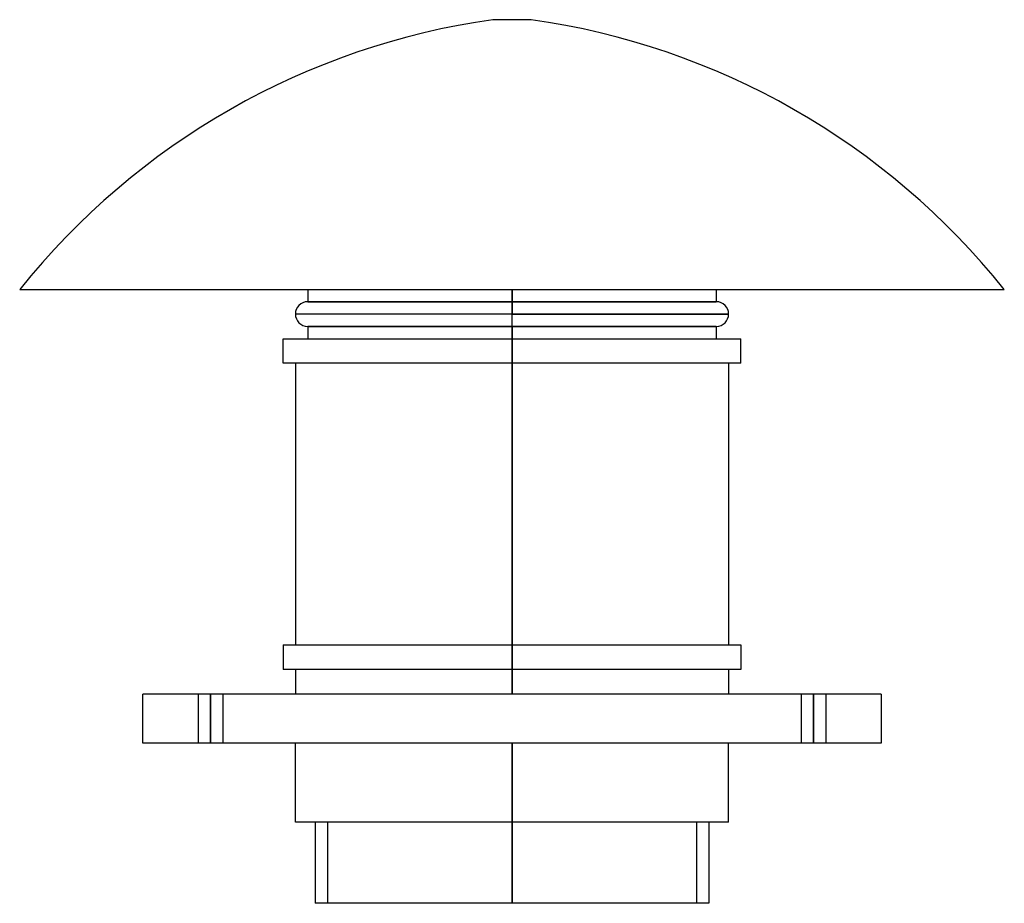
# Model space of a CAD drawing. Header units: millimetres. Extents: x -200 to 200, y -65 to 294.
import ezdxf

# ---------------------------------------------------------------- set-up
doc = ezdxf.new("R2010")
doc.units = ezdxf.units.MM
doc.layers.add('MAIN-1', color=7, linetype='Continuous')
doc.layers.add('MAIN-2', color=7, linetype='Continuous')

msp = doc.modelspace()

# ---------------------------------------------------------------- linework, layer by layer
at = {"layer": 'MAIN-1'}
for p, q in [((7.8, 294), (-7.8, 294)), ((-200, 184.4), (200, 184.4)), ((-83, 184.4), (-83, 179.4)), ((0, 184.4), (0, 179.4)), ((83, 184.4), (83, 179.4)), ((-83, 179.4), (0, 179.4)), ((0, 179.4), (0, 174.4)), ((0, 179.4), (83, 179.4)), ((0, 174.4), (-88, 174.4)), ((0, 174.4), (88, 174.4)), ((0, 169.4), (0, 174.4)), ((0, 169.4), (-83, 169.4)), ((-83, 169.4), (-83, 164.4)), ((83, 169.4), (0, 169.4)), ((0, 169.4), (0, 164.4)), ((83, 169.4), (83, 164.4)), ((-93, 164.4), (0, 164.4)), ((-93, 154.4), (-93, 164.4)), ((0, 164.4), (93, 164.4)), ((0, 154.4), (0, 164.4)), ((93, 154.4), (93, 164.4)), ((0, 154.4), (-93, 154.4)), ((-88, 154.4), (-88, 40)), ((0, 154.4), (0, 40)), ((93, 154.4), (0, 154.4)), ((88, 154.4), (88, 40)), ((-93, 40), (0, 40)), ((-93, 40), (-93, 30)), ((0, 40), (0, 30)), ((0, 40), (93, 40)), ((93, 40), (93, 30)), ((0, 30), (-93, 30)), ((-88, 30), (-88, 20)), ((0, 30), (0, 20)), ((93, 30), (0, 30)), ((88, 30), (88, 20)), ((-150, 0), (-150, 20)), ((150, 20), (-150, 20)), ((150, 20), (150, 0)), ((150, 0), (-150, 0)), ((-88, -32), (-88, 0)), ((0, -32), (0, 0)), ((88, -32), (88, 0)), ((0, -32), (-88, -32)), ((-80, -32), (-80, -65)), ((88, -32), (0, -32)), ((0, -32), (0, -65)), ((80, -32), (80, -65)), ((0, -65), (-80, -65)), ((80, -65), (0, -65))]:
    msp.add_line(p, q, dxfattribs=at)
for centre, radius, start, end in [((34.24, -3.04), 300, 98.055, 141.3325), ((-34.24, -3.04), 300, 38.6675, 81.9449), ((-83, 174.4), 5, 90, 180.0001), ((83, 174.4), 5, 359.9999, 90), ((-83, 174.4), 5, 180.0001, 270), ((83, 174.4), 5, 270, 359.9999)]:
    msp.add_arc(centre, radius, start, end, dxfattribs=at)
at = {"layer": 'MAIN-2'}
for p, q in [((0, 179.4), (0, 184.4)), ((0, 179.4), (-83, 179.4)), ((0, 174.4), (0, 179.4)), ((83, 179.4), (0, 179.4)), ((0, 174.4), (-88, 174.4)), ((0, 169.4), (0, 174.4)), ((88, 174.4), (0, 174.4)), ((-83, 169.4), (0, 169.4)), ((0, 169.4), (83, 169.4)), ((0, 164.4), (0, 169.4)), ((0, 164.4), (0, 154.4)), ((0, 40), (0, 154.4)), ((0, 30), (0, 40)), ((0, 20), (0, 30)), ((-150, 20), (-150, 20)), ((-127.5, 20), (-127.5, 0)), ((-127.5, 20), (-127.5, 0)), ((-122.5, 20), (-122.5, 0)), ((-122.5, 0), (-122.5, 20)), ((-122.5, 20), (-122.5, 0)), ((-122.5, 0), (-122.5, 20)), ((-117.5, 20), (-117.5, 0)), ((-117.5, 20), (-117.5, 0)), ((117.5, 20), (117.5, 0)), ((117.5, 20), (117.5, 0)), ((122.5, 20), (122.5, 0)), ((122.5, 0), (122.5, 20)), ((122.5, 20), (122.5, 0)), ((122.5, 0), (122.5, 20)), ((127.5, 20), (127.5, 0)), ((127.5, 20), (127.5, 0)), ((150, 20), (150, 20)), ((-150, 0), (-150, 0)), ((0, 0), (0, -32)), ((150, 0), (150, 0)), ((0, -32), (-75, -32)), ((-75, -32), (-75, -65)), ((0, -65), (0, -32)), ((0, -32), (0, -65)), ((0, -65), (0, -32)), ((75, -32), (0, -32)), ((75, -32), (75, -65))]:
    msp.add_line(p, q, dxfattribs=at)

doc.saveas('drawing.dxf')
